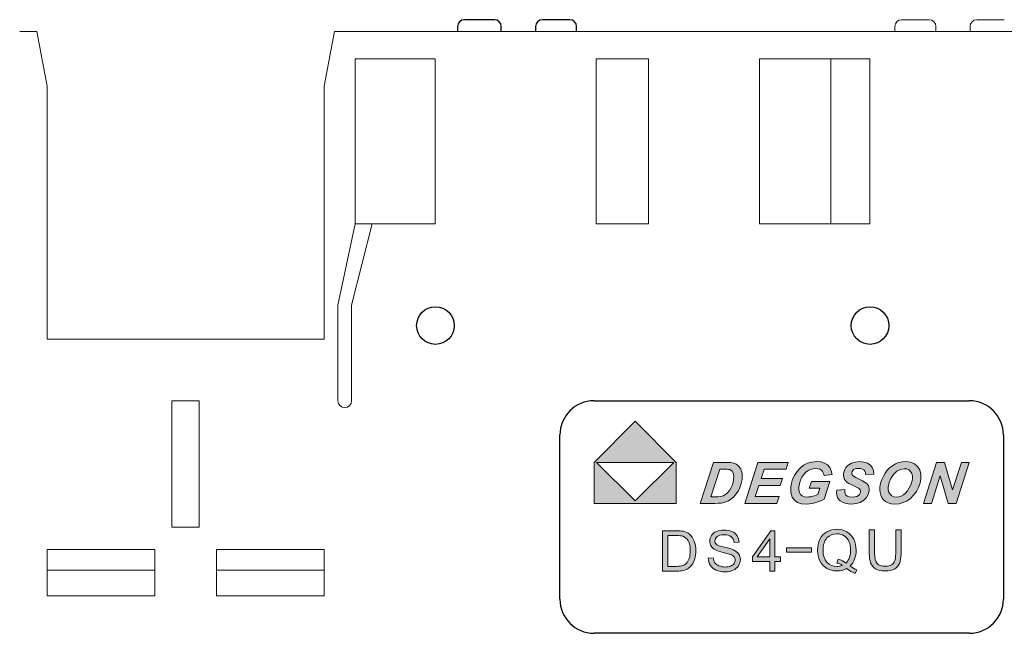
# Model space of a CAD drawing. Header units: millimetres. Extents: x -5 to 292, y -5 to 205.
# Tile 11 of 13: x 223 to 266, y 113 to 140. Entities that reach past the tile are written whole.
import ezdxf

# ---------------------------------------------------------------- set-up
doc = ezdxf.new("R2010")
doc.units = ezdxf.units.MM
doc.layers.get('0').update_dxf_attribs({"lineweight": 30})
doc.layers.add('PLOT', color=1, linetype='Continuous', lineweight=15)

msp = doc.modelspace()

# ---------------------------------------------------------------- hatches: boundary and pattern name
at = {"layer": 'PLOT'}
h = msp.add_hatch(color=256, dxfattribs=at)
h.dxf.hatch_style = 1
h.paths.add_polyline_path([(262.391, 120.238), (262.365, 120.349), (262.312, 120.439), (262.236, 120.507), (262.144, 120.547), (262.034, 120.56), (261.862, 120.532), (261.705, 120.448), (261.565, 120.307), (261.451, 120.133), (261.374, 119.948), (261.333, 119.751), (261.333, 119.635), (261.359, 119.532), (261.412, 119.442), (261.487, 119.372), (261.581, 119.33), (261.695, 119.317), (261.794, 119.328), (261.894, 119.361), (261.994, 119.415), (262.089, 119.493), (262.176, 119.592), (262.255, 119.715), (262.32, 119.848), (262.365, 119.978), (262.389, 120.106)], flags=16)
h.paths.add_polyline_path([(262.712, 120.509), (262.76, 120.326), (262.759, 120.112), (262.724, 119.924), (262.659, 119.741), (262.564, 119.561), (262.446, 119.397), (262.31, 119.26), (262.155, 119.151), (261.986, 119.071), (261.808, 119.023), (261.62, 119.007), (261.462, 119.02), (261.326, 119.058), (261.21, 119.121), (261.116, 119.204), (261.046, 119.298), (261, 119.405), (260.973, 119.517), (260.961, 119.631), (260.966, 119.745), (260.984, 119.853), (261.012, 119.965), (261.052, 120.081), (261.118, 120.232), (261.196, 120.37), (261.288, 120.493), (261.393, 120.601), (261.512, 120.693), (261.643, 120.768), (261.785, 120.825), (261.937, 120.858), (262.099, 120.87), (262.304, 120.847), (262.476, 120.777), (262.615, 120.662)])
h.paths.add_polyline_path([(263.961, 119.039), (263.609, 120.249), (263.222, 119.039), (262.877, 119.039), (263.453, 120.839), (263.799, 120.839), (264.152, 119.635), (264.538, 120.839), (264.882, 120.839), (264.306, 119.039)])
h.paths.add_polyline_path([(259.381, 120.184), (259.371, 120.26), (259.374, 120.343), (259.408, 120.486), (259.477, 120.611), (259.581, 120.72), (259.716, 120.803), (259.881, 120.853), (260.074, 120.87), (260.268, 120.853), (260.426, 120.804), (260.548, 120.721), (260.634, 120.611), (260.683, 120.479), (260.695, 120.326), (260.338, 120.31), (260.331, 120.389), (260.307, 120.455), (260.267, 120.508), (260.209, 120.546), (260.134, 120.569), (260.039, 120.576), (259.946, 120.57), (259.871, 120.552), (259.814, 120.522), (259.773, 120.483), (259.746, 120.438), (259.733, 120.386), (259.734, 120.337), (259.749, 120.295), (259.779, 120.258), (259.831, 120.22), (259.914, 120.173), (260.202, 120.033), (260.326, 119.961), (260.401, 119.9), (260.461, 119.81), (260.492, 119.705), (260.492, 119.584), (260.454, 119.433), (260.376, 119.298), (260.258, 119.177), (260.106, 119.083), (259.925, 119.027), (259.714, 119.008), (259.568, 119.017), (259.436, 119.043), (259.321, 119.086), (259.225, 119.145), (259.153, 119.217), (259.105, 119.303), (259.078, 119.4), (259.068, 119.507), (259.076, 119.622), (259.43, 119.641), (259.429, 119.541), (259.439, 119.465), (259.462, 119.414), (259.526, 119.36), (259.622, 119.328), (259.751, 119.318), (259.862, 119.325), (259.952, 119.347), (260.021, 119.383), (260.072, 119.429), (260.105, 119.482), (260.12, 119.54), (260.118, 119.59), (260.101, 119.636), (260.069, 119.675), (260.023, 119.708), (259.943, 119.752), (259.706, 119.864), (259.61, 119.914), (259.538, 119.958), (259.484, 120.003), (259.439, 120.055), (259.404, 120.116)])
h.paths.add_polyline_path([(257.413, 119.624), (257.435, 119.512), (257.483, 119.426), (257.555, 119.366), (257.652, 119.33), (257.773, 119.318), (257.853, 119.322), (257.936, 119.333), (258.021, 119.352), (258.103, 119.375), (258.178, 119.402), (258.246, 119.432), (258.331, 119.7), (257.871, 119.7), (257.968, 120), (258.773, 120), (258.525, 119.228), (258.416, 119.17), (258.294, 119.118), (258.158, 119.072), (258.015, 119.037), (257.873, 119.016), (257.729, 119.008), (257.526, 119.025), (257.361, 119.076), (257.234, 119.159), (257.117, 119.317), (257.058, 119.517), (257.058, 119.758), (257.088, 119.93), (257.142, 120.098), (257.218, 120.261), (257.333, 120.439), (257.469, 120.589), (257.624, 120.71), (257.797, 120.799), (257.984, 120.852), (258.185, 120.87), (258.377, 120.854), (258.538, 120.805), (258.669, 120.725), (258.768, 120.613), (258.835, 120.473), (258.872, 120.303), (258.522, 120.263), (258.496, 120.356), (258.456, 120.433), (258.401, 120.493), (258.333, 120.536), (258.251, 120.561), (258.155, 120.57), (258.038, 120.56), (257.924, 120.529), (257.815, 120.477), (257.715, 120.403), (257.626, 120.307), (257.549, 120.188), (257.487, 120.054), (257.443, 119.912), (257.417, 119.762)])
h.paths.add_polyline_path([(254.908, 120.414), (254.922, 120.341), (254.929, 120.261), (254.929, 120.18), (254.922, 120.093), (254.889, 119.906), (254.833, 119.734), (254.754, 119.576), (254.658, 119.436), (254.551, 119.317), (254.434, 119.218), (254.333, 119.156), (254.217, 119.105), (254.085, 119.066), (253.992, 119.051), (253.873, 119.042), (253.727, 119.039), (253.092, 119.039), (253.669, 120.839), (254.154, 120.839), (254.273, 120.838), (254.359, 120.836), (254.413, 120.833), (254.484, 120.823), (254.548, 120.808), (254.607, 120.788), (254.661, 120.762), (254.711, 120.729), (254.756, 120.691), (254.797, 120.647), (254.833, 120.597), (254.863, 120.542), (254.889, 120.481)])
h.paths.add_polyline_path([(254.548, 120.317), (254.521, 120.391), (254.483, 120.448), (254.437, 120.491), (254.383, 120.52), (254.331, 120.532), (254.256, 120.539), (254.158, 120.542), (253.943, 120.542), (253.555, 119.329), (253.743, 119.329), (253.867, 119.331), (253.966, 119.34), (254.041, 119.354), (254.103, 119.376), (254.162, 119.407), (254.219, 119.448), (254.297, 119.522), (254.368, 119.61), (254.433, 119.713), (254.488, 119.83), (254.527, 119.96), (254.551, 120.104), (254.558, 120.221)], flags=16)
h.paths.add_polyline_path([(256.545, 119.34), (256.448, 119.039), (255.042, 119.039), (255.618, 120.839), (256.952, 120.839), (256.856, 120.538), (255.892, 120.538), (255.761, 120.13), (256.693, 120.13), (256.597, 119.829), (255.665, 119.829), (255.498, 119.34)])
h.paths.add_polyline_path([(252.039, 120.839), (252.039, 119.039), (248.439, 119.039), (248.439, 120.839), (250.238, 122.639)])
h.paths.add_polyline_path([(248.539, 120.839), (250.239, 119.145), (251.933, 120.839)], flags=16)
edge = h.paths.add_edge_path()
edge.add_spline(control_points=[(253.661, 116.657), (253.671, 116.568), (253.695, 116.495), (253.734, 116.438)], knot_values=[0, 0, 0, 0, 1, 1, 1, 1], degree=3, periodic=0)
edge.add_spline(control_points=[(253.734, 116.438), (253.772, 116.382), (253.831, 116.336), (253.912, 116.301)], knot_values=[0, 0, 0, 0, 1, 1, 1, 1], degree=3, periodic=0)
edge.add_spline(control_points=[(253.912, 116.301), (253.992, 116.266), (254.083, 116.248), (254.183, 116.248)], knot_values=[0, 0, 0, 0, 1, 1, 1, 1], degree=3, periodic=0)
edge.add_spline(control_points=[(254.183, 116.248), (254.273, 116.248), (254.352, 116.262), (254.42, 116.288)], knot_values=[0, 0, 0, 0, 1, 1, 1, 1], degree=3, periodic=0)
edge.add_spline(control_points=[(254.42, 116.288), (254.488, 116.315), (254.539, 116.351), (254.573, 116.397)], knot_values=[0, 0, 0, 0, 1, 1, 1, 1], degree=3, periodic=0)
edge.add_spline(control_points=[(254.573, 116.397), (254.606, 116.444), (254.623, 116.494), (254.623, 116.549)], knot_values=[0, 0, 0, 0, 1, 1, 1, 1], degree=3, periodic=0)
edge.add_spline(control_points=[(254.623, 116.549), (254.623, 116.605), (254.607, 116.653), (254.575, 116.695)], knot_values=[0, 0, 0, 0, 1, 1, 1, 1], degree=3, periodic=0)
edge.add_spline(control_points=[(254.575, 116.695), (254.542, 116.736), (254.489, 116.771), (254.415, 116.799)], knot_values=[0, 0, 0, 0, 1, 1, 1, 1], degree=3, periodic=0)
edge.add_line((254.415, 116.799), (254.1, 116.885))
edge.add_spline(control_points=[(254.1, 116.885), (253.938, 116.925), (253.823, 116.961), (253.758, 116.996)], knot_values=[0, 0, 0, 0, 1, 1, 1, 1], degree=3, periodic=0)
edge.add_spline(control_points=[(253.758, 116.996), (253.674, 117.04), (253.611, 117.095), (253.569, 117.161)], knot_values=[0, 0, 0, 0, 1, 1, 1, 1], degree=3, periodic=0)
edge.add_spline(control_points=[(253.569, 117.161), (253.528, 117.226), (253.507, 117.3), (253.507, 117.381)], knot_values=[0, 0, 0, 0, 1, 1, 1, 1], degree=3, periodic=0)
edge.add_spline(control_points=[(253.507, 117.381), (253.507, 117.47), (253.532, 117.554), (253.583, 117.632)], knot_values=[0, 0, 0, 0, 1, 1, 1, 1], degree=3, periodic=0)
edge.add_spline(control_points=[(253.583, 117.632), (253.634, 117.71), (253.708, 117.769), (253.805, 117.809)], knot_values=[0, 0, 0, 0, 1, 1, 1, 1], degree=3, periodic=0)
edge.add_spline(control_points=[(253.805, 117.809), (253.903, 117.849), (254.011, 117.869), (254.13, 117.869)], knot_values=[0, 0, 0, 0, 1, 1, 1, 1], degree=3, periodic=0)
edge.add_spline(control_points=[(254.13, 117.869), (254.262, 117.869), (254.377, 117.848), (254.478, 117.806)], knot_values=[0, 0, 0, 0, 1, 1, 1, 1], degree=3, periodic=0)
edge.add_spline(control_points=[(254.478, 117.806), (254.578, 117.764), (254.655, 117.701), (254.709, 117.619)], knot_values=[0, 0, 0, 0, 1, 1, 1, 1], degree=3, periodic=0)
edge.add_spline(control_points=[(254.709, 117.619), (254.763, 117.537), (254.792, 117.444), (254.796, 117.34)], knot_values=[0, 0, 0, 0, 1, 1, 1, 1], degree=3, periodic=0)
edge.add_line((254.796, 117.34), (254.571, 117.323))
edge.add_spline(control_points=[(254.571, 117.323), (254.559, 117.435), (254.518, 117.52), (254.448, 117.577)], knot_values=[0, 0, 0, 0, 1, 1, 1, 1], degree=3, periodic=0)
edge.add_spline(control_points=[(254.448, 117.577), (254.379, 117.634), (254.276, 117.663), (254.14, 117.663)], knot_values=[0, 0, 0, 0, 1, 1, 1, 1], degree=3, periodic=0)
edge.add_spline(control_points=[(254.14, 117.663), (253.998, 117.663), (253.895, 117.636), (253.83, 117.585)], knot_values=[0, 0, 0, 0, 1, 1, 1, 1], degree=3, periodic=0)
edge.add_spline(control_points=[(253.83, 117.585), (253.765, 117.533), (253.733, 117.47), (253.733, 117.397)], knot_values=[0, 0, 0, 0, 1, 1, 1, 1], degree=3, periodic=0)
edge.add_spline(control_points=[(253.733, 117.397), (253.733, 117.333), (253.756, 117.281), (253.802, 117.24)], knot_values=[0, 0, 0, 0, 1, 1, 1, 1], degree=3, periodic=0)
edge.add_spline(control_points=[(253.802, 117.24), (253.847, 117.199), (253.964, 117.157), (254.155, 117.114)], knot_values=[0, 0, 0, 0, 1, 1, 1, 1], degree=3, periodic=0)
edge.add_spline(control_points=[(254.155, 117.114), (254.345, 117.071), (254.476, 117.033), (254.547, 117.001)], knot_values=[0, 0, 0, 0, 1, 1, 1, 1], degree=3, periodic=0)
edge.add_spline(control_points=[(254.547, 117.001), (254.65, 116.953), (254.726, 116.893), (254.775, 116.82)], knot_values=[0, 0, 0, 0, 1, 1, 1, 1], degree=3, periodic=0)
edge.add_spline(control_points=[(254.775, 116.82), (254.824, 116.748), (254.849, 116.663), (254.849, 116.568)], knot_values=[0, 0, 0, 0, 1, 1, 1, 1], degree=3, periodic=0)
edge.add_spline(control_points=[(254.849, 116.568), (254.849, 116.474), (254.822, 116.385), (254.768, 116.302)], knot_values=[0, 0, 0, 0, 1, 1, 1, 1], degree=3, periodic=0)
edge.add_spline(control_points=[(254.768, 116.302), (254.714, 116.219), (254.636, 116.154), (254.536, 116.107)], knot_values=[0, 0, 0, 0, 1, 1, 1, 1], degree=3, periodic=0)
edge.add_spline(control_points=[(254.536, 116.107), (254.434, 116.061), (254.321, 116.038), (254.194, 116.038)], knot_values=[0, 0, 0, 0, 1, 1, 1, 1], degree=3, periodic=0)
edge.add_spline(control_points=[(254.194, 116.038), (254.034, 116.038), (253.9, 116.061), (253.792, 116.108)], knot_values=[0, 0, 0, 0, 1, 1, 1, 1], degree=3, periodic=0)
edge.add_spline(control_points=[(253.792, 116.108), (253.683, 116.155), (253.598, 116.225), (253.536, 116.319)], knot_values=[0, 0, 0, 0, 1, 1, 1, 1], degree=3, periodic=0)
edge.add_spline(control_points=[(253.536, 116.319), (253.475, 116.413), (253.442, 116.519), (253.44, 116.637)], knot_values=[0, 0, 0, 0, 1, 1, 1, 1], degree=3, periodic=0)
edge.add_line((253.44, 116.637), (253.661, 116.657))
edge = h.paths.add_edge_path()
edge.add_spline(control_points=[(260.735, 116.851), (260.735, 116.629), (260.772, 116.479), (260.845, 116.401)], knot_values=[0, 0, 0, 0, 1, 1, 1, 1], degree=3, periodic=0)
edge.add_spline(control_points=[(260.845, 116.401), (260.918, 116.323), (261.041, 116.284), (261.213, 116.284)], knot_values=[0, 0, 0, 0, 1, 1, 1, 1], degree=3, periodic=0)
edge.add_spline(control_points=[(261.213, 116.284), (261.314, 116.284), (261.399, 116.304), (261.469, 116.343)], knot_values=[0, 0, 0, 0, 1, 1, 1, 1], degree=3, periodic=0)
edge.add_spline(control_points=[(261.469, 116.343), (261.538, 116.383), (261.588, 116.439), (261.616, 116.512)], knot_values=[0, 0, 0, 0, 1, 1, 1, 1], degree=3, periodic=0)
edge.add_spline(control_points=[(261.616, 116.512), (261.644, 116.584), (261.659, 116.698), (261.659, 116.851)], knot_values=[0, 0, 0, 0, 0.99997, 0.99997, 0.99997, 0.99997], degree=3, periodic=0)
edge.add_line((261.659, 116.851), (261.659, 117.873))
edge.add_line((261.659, 117.873), (261.893, 117.873))
edge.add_line((261.893, 117.873), (261.893, 116.826))
edge.add_spline(control_points=[(261.893, 116.826), (261.891, 116.65), (261.869, 116.511), (261.825, 116.407)], knot_values=[0.044356, 0.044356, 0.044356, 0.044356, 1, 1, 1, 1], degree=3, periodic=0)
edge.add_spline(control_points=[(261.825, 116.407), (261.781, 116.298), (261.705, 116.216), (261.599, 116.159)], knot_values=[0, 0, 0, 0, 1, 1, 1, 1], degree=3, periodic=0)
edge.add_spline(control_points=[(261.599, 116.159), (261.494, 116.102), (261.359, 116.073), (261.193, 116.073)], knot_values=[0, 0, 0, 0, 1, 1, 1, 1], degree=3, periodic=0)
edge.add_spline(control_points=[(261.193, 116.073), (261.022, 116.073), (260.885, 116.106), (260.779, 116.171)], knot_values=[0, 0, 0, 0, 1, 1, 1, 1], degree=3, periodic=0)
edge.add_spline(control_points=[(260.779, 116.171), (260.674, 116.237), (260.602, 116.322), (260.561, 116.427)], knot_values=[0, 0, 0, 0, 1, 1, 1, 1], degree=3, periodic=0)
edge.add_spline(control_points=[(260.561, 116.427), (260.521, 116.531), (260.501, 116.673), (260.501, 116.85)], knot_values=[0, 0, 0, 0, 1, 1, 1, 1], degree=3, periodic=0)
edge.add_line((260.501, 116.85), (260.501, 117.873))
edge.add_line((260.501, 117.873), (260.735, 117.873))
edge.add_line((260.735, 117.873), (260.735, 116.851))
edge = h.paths.add_edge_path()
edge.add_spline(control_points=[(259.858, 116.596), (259.814, 116.48), (259.747, 116.379), (259.658, 116.293)], knot_values=[0, 0, 0, 0, 1, 1, 1, 1], degree=3, periodic=0)
edge.add_spline(control_points=[(259.658, 116.293), (259.766, 116.218), (259.867, 116.163), (259.958, 116.129)], knot_values=[0, 0, 0, 0, 1, 1, 1, 1], degree=3, periodic=0)
edge.add_line((259.958, 116.129), (259.889, 115.965))
edge.add_spline(control_points=[(259.889, 115.965), (259.762, 116.011), (259.636, 116.084), (259.509, 116.183)], knot_values=[0, 0, 0, 0, 1, 1, 1, 1], degree=3, periodic=0)
edge.add_spline(control_points=[(259.509, 116.183), (259.378, 116.11), (259.233, 116.073), (259.075, 116.073)], knot_values=[0, 0, 0, 0, 1, 1, 1, 1], degree=3, periodic=0)
edge.add_spline(control_points=[(259.075, 116.073), (258.914, 116.073), (258.769, 116.112), (258.639, 116.189)], knot_values=[0, 0, 0, 0, 1, 1, 1, 1], degree=3, periodic=0)
edge.add_spline(control_points=[(258.639, 116.189), (258.509, 116.266), (258.408, 116.375), (258.338, 116.515)], knot_values=[0, 0, 0, 0, 1, 1, 1, 1], degree=3, periodic=0)
edge.add_spline(control_points=[(258.338, 116.515), (258.267, 116.655), (258.232, 116.813), (258.232, 116.988)], knot_values=[0, 0, 0, 0, 1, 1, 1, 1], degree=3, periodic=0)
edge.add_spline(control_points=[(258.232, 116.988), (258.232, 117.163), (258.268, 117.322), (258.338, 117.465)], knot_values=[0, 0, 0, 0, 1, 1, 1, 1], degree=3, periodic=0)
edge.add_spline(control_points=[(258.338, 117.465), (258.409, 117.608), (258.51, 117.717), (258.641, 117.792)], knot_values=[0, 0, 0, 0, 1, 1, 1, 1], degree=3, periodic=0)
edge.add_spline(control_points=[(258.641, 117.792), (258.771, 117.867), (259.082, 117.942), (259.39, 117.866), (259.521, 117.788)], knot_values=[0, 0, 0, 0, 0.496766, 1, 1, 1, 1], degree=3, periodic=0)
edge.add_spline(control_points=[(259.521, 117.788), (259.653, 117.71), (259.752, 117.601), (259.821, 117.462)], knot_values=[0, 0, 0, 0, 1, 1, 1, 1], degree=3, periodic=0)
edge.add_spline(control_points=[(259.821, 117.462), (259.89, 117.322), (259.952, 117.018), (259.903, 116.713), (259.858, 116.596)], knot_values=[0, 0, 0, 0, 0.546397, 1, 1, 1, 1], degree=3, periodic=0)
edge = h.paths.add_edge_path(flags=16)
edge.add_spline(control_points=[(259.142, 116.592), (259.277, 116.554), (259.389, 116.498), (259.477, 116.423)], knot_values=[0, 0, 0, 0, 1, 1, 1, 1], degree=3, periodic=0)
edge.add_spline(control_points=[(259.477, 116.423), (259.614, 116.549), (259.724, 116.878), (259.658, 117.258), (259.61, 117.365)], knot_values=[0, 0, 0, 0, 0.637358, 1, 1, 1, 1], degree=3, periodic=0)
edge.add_spline(control_points=[(259.61, 117.365), (259.561, 117.472), (259.49, 117.555), (259.397, 117.614)], knot_values=[0, 0, 0, 0, 1, 1, 1, 1], degree=3, periodic=0)
edge.add_spline(control_points=[(259.397, 117.614), (259.303, 117.673), (259.198, 117.703), (259.081, 117.703)], knot_values=[0, 0, 0, 0, 1, 1, 1, 1], degree=3, periodic=0)
edge.add_spline(control_points=[(259.081, 117.703), (258.906, 117.703), (258.761, 117.643), (258.646, 117.524)], knot_values=[0, 0, 0, 0, 1, 1, 1, 1], degree=3, periodic=0)
edge.add_spline(control_points=[(258.646, 117.524), (258.531, 117.404), (258.473, 117.226), (258.473, 116.988)], knot_values=[0, 0, 0, 0, 1, 1, 1, 1], degree=3, periodic=0)
edge.add_spline(control_points=[(258.473, 116.988), (258.473, 116.758), (258.53, 116.581), (258.644, 116.458)], knot_values=[0, 0, 0, 0, 1, 1, 1, 1], degree=3, periodic=0)
edge.add_spline(control_points=[(258.644, 116.458), (258.758, 116.335), (258.987, 116.242), (259.243, 116.289), (259.317, 116.32)], knot_values=[0, 0, 0, 0, 0.676141, 1, 1, 1, 1], degree=3, periodic=0)
edge.add_spline(control_points=[(259.317, 116.32), (259.244, 116.368), (259.167, 116.402), (259.085, 116.421)], knot_values=[0, 0, 0, 0, 1, 1, 1, 1], degree=3, periodic=0)
edge.add_line((259.085, 116.421), (259.142, 116.592))
h.paths.add_polyline_path([(257.962, 117.084), (257.962, 116.904), (256.872, 116.904), (256.872, 117.084)])
h.paths.add_polyline_path([(256.602, 116.692), (256.602, 116.492), (256.362, 116.492), (256.362, 116.068), (256.145, 116.068), (256.145, 116.492), (255.377, 116.492), (255.377, 116.692), (256.185, 117.839), (256.362, 117.839), (256.362, 116.692)])
h.paths.add_polyline_path([(256.145, 116.692), (256.145, 117.49), (255.591, 116.692)], flags=16)
h = msp.add_hatch(color=256, dxfattribs=at)
h.dxf.hatch_style = 1
edge = h.paths.add_edge_path()
edge.add_line((251.431, 117.839), (252.041, 117.839))
edge.add_spline(control_points=[(252.041, 117.839), (252.178, 117.839), (252.284, 117.83), (252.356, 117.814)], knot_values=[0, 0, 0, 0, 1, 1, 1, 1], degree=3, periodic=0)
edge.add_spline(control_points=[(252.356, 117.814), (252.458, 117.79), (252.544, 117.748), (252.616, 117.687)], knot_values=[0, 0, 0, 0, 1, 1, 1, 1], degree=3, periodic=0)
edge.add_spline(control_points=[(252.616, 117.687), (252.709, 117.608), (252.779, 117.507), (252.825, 117.384)], knot_values=[0, 0, 0, 0, 1, 1, 1, 1], degree=3, periodic=0)
edge.add_spline(control_points=[(252.825, 117.384), (252.872, 117.261), (252.895, 117.121), (252.895, 116.963)], knot_values=[0, 0, 0, 0, 1, 1, 1, 1], degree=3, periodic=0)
edge.add_spline(control_points=[(252.895, 116.963), (252.895, 116.829), (252.879, 116.71), (252.848, 116.606)], knot_values=[0, 0, 0, 0, 1, 1, 1, 1], degree=3, periodic=0)
edge.add_spline(control_points=[(252.848, 116.606), (252.816, 116.502), (252.776, 116.416), (252.727, 116.348)], knot_values=[0, 0, 0, 0, 1, 1, 1, 1], degree=3, periodic=0)
edge.add_spline(control_points=[(252.727, 116.348), (252.678, 116.28), (252.624, 116.226), (252.566, 116.187)], knot_values=[0, 0, 0, 0, 1, 1, 1, 1], degree=3, periodic=0)
edge.add_spline(control_points=[(252.566, 116.187), (252.507, 116.148), (252.437, 116.119), (252.354, 116.098)], knot_values=[0, 0, 0, 0, 1, 1, 1, 1], degree=3, periodic=0)
edge.add_spline(control_points=[(252.354, 116.098), (252.272, 116.078), (252.177, 116.068), (252.07, 116.068)], knot_values=[0, 0, 0, 0, 1, 1, 1, 1], degree=3, periodic=0)
edge.add_line((252.07, 116.068), (251.431, 116.068))
edge.add_line((251.431, 116.068), (251.431, 117.839))
edge = h.paths.add_edge_path(flags=16)
edge.add_line((251.665, 117.63), (251.665, 116.277))
edge.add_line((251.665, 116.277), (252.057, 116.277))
edge.add_spline(control_points=[(252.057, 116.277), (252.167, 116.278), (252.254, 116.289), (252.318, 116.31)], knot_values=[0.03849, 0.03849, 0.03849, 0.03849, 1, 1, 1, 1], degree=3, periodic=0)
edge.add_spline(control_points=[(252.318, 116.31), (252.385, 116.332), (252.437, 116.362), (252.477, 116.402)], knot_values=[0, 0, 0, 0, 1, 1, 1, 1], degree=3, periodic=0)
edge.add_spline(control_points=[(252.477, 116.402), (252.533, 116.457), (252.576, 116.532), (252.607, 116.626)], knot_values=[0, 0, 0, 0, 1, 1, 1, 1], degree=3, periodic=0)
edge.add_spline(control_points=[(252.607, 116.626), (252.638, 116.72), (252.653, 116.833), (252.653, 116.967)], knot_values=[0, 0, 0, 0, 1, 1, 1, 1], degree=3, periodic=0)
edge.add_spline(control_points=[(252.653, 116.967), (252.654, 117.152), (252.623, 117.294), (252.562, 117.394)], knot_values=[0, 0, 0, 0, 1, 1, 1, 1], degree=3, periodic=0)
edge.add_spline(control_points=[(252.562, 117.394), (252.501, 117.494), (252.428, 117.56), (252.341, 117.594)], knot_values=[0, 0, 0, 0, 1, 1, 1, 1], degree=3, periodic=0)
edge.add_spline(control_points=[(252.341, 117.594), (252.278, 117.618), (252.176, 117.63), (252.038, 117.63)], knot_values=[0, 0, 0, 0, 0.999969, 0.999969, 0.999969, 0.999969], degree=3, periodic=0)
edge.add_line((252.038, 117.63), (251.665, 117.63))

# ---------------------------------------------------------------- linework, layer by layer
at = {"color": 7}
for p, q in [((242.45, 139.956), (242.45, 139.739)), ((244.07, 140.256), (242.75, 140.256)), ((244.37, 139.739), (244.37, 139.956)), ((245.87, 139.956), (245.87, 139.739)), ((247.37, 140.256), (246.17, 140.256)), ((247.67, 139.739), (247.67, 139.956))]:
    msp.add_line(p, q, dxfattribs=at)
at = {"color": 7, "linetype": 'Continuous', "lineweight": 15}
for p, q in [((261.62, 139.956), (261.62, 139.739)), ((263.12, 140.256), (261.92, 140.256)), ((263.42, 139.956), (263.42, 139.739)), ((264.92, 139.956), (264.92, 139.739)), ((266.42, 140.256), (265.22, 140.256)), ((223.258, 139.739), (224.008, 139.739)), ((224.008, 139.739), (224.458, 137.339)), ((236.608, 137.339), (237.058, 139.739)), ((237.058, 139.739), (278.987, 139.739)), ((241.476, 138.539), (237.958, 138.539)), ((237.958, 138.539), (237.958, 131.294)), ((241.476, 131.294), (241.476, 138.539)), ((248.526, 138.539), (248.526, 131.294)), ((248.526, 138.539), (250.817, 138.539)), ((250.817, 131.294), (250.817, 138.539)), ((260.526, 138.539), (255.685, 138.539)), ((255.685, 138.539), (255.685, 131.294)), ((258.818, 131.294), (258.818, 138.539)), ((260.526, 131.294), (260.526, 138.539)), ((224.458, 137.339), (224.458, 126.239)), ((236.608, 126.239), (236.608, 137.339)), ((237.958, 131.294), (237.208, 127.739)), ((237.808, 127.739), (238.708, 131.294)), ((238.708, 131.294), (237.958, 131.294)), ((241.476, 131.294), (238.708, 131.294)), ((250.817, 131.294), (248.526, 131.294)), ((255.685, 131.294), (260.526, 131.294)), ((237.208, 127.739), (237.208, 123.539)), ((237.808, 123.539), (237.808, 127.739)), ((224.458, 126.239), (236.608, 126.239)), ((231.133, 123.539), (229.933, 123.539)), ((229.933, 123.539), (229.933, 117.989)), ((231.133, 117.989), (231.133, 123.539)), ((264.882, 123.539), (248.439, 123.539)), ((246.939, 122.039), (246.939, 114.839)), ((266.382, 114.839), (266.382, 122.039)), ((229.933, 117.989), (231.133, 117.989)), ((224.458, 117.009), (224.458, 114.989)), ((229.183, 117.009), (224.458, 117.009)), ((229.183, 114.989), (229.183, 117.009)), ((231.883, 117.009), (231.883, 114.989)), ((236.608, 117.009), (231.883, 117.009)), ((236.608, 114.989), (236.608, 117.009)), ((224.458, 116.109), (229.183, 116.109)), ((231.883, 116.109), (236.608, 116.109)), ((224.458, 114.989), (229.183, 114.989)), ((231.883, 114.989), (236.608, 114.989)), ((248.439, 113.339), (264.882, 113.339))]:
    msp.add_line(p, q, dxfattribs=at)
for p, q in [((248.439, 123.539), (264.882, 123.539)), ((246.939, 114.839), (246.939, 122.039)), ((266.382, 122.039), (266.382, 114.839)), ((264.882, 113.339), (248.439, 113.339))]:
    msp.add_line(p, q)
for centre in [(241.483, 126.839), (260.533, 126.839)]:
    msp.add_circle(centre, 0.825)
at = {"color": 7}
for centre, start, end in [((242.75, 139.956), 90, 180), ((244.07, 139.956), 360, 90), ((246.17, 139.956), 90, 180), ((247.37, 139.956), 0, 90)]:
    msp.add_arc(centre, 0.3, start, end, dxfattribs=at)
at = {"color": 7, "linetype": 'Continuous', "lineweight": 15}
for centre, radius, start, end in [((261.92, 139.956), 0.3, 90, 180), ((263.12, 139.956), 0.3, 360, 90), ((265.22, 139.956), 0.3, 90, 180), ((237.508, 123.539), 0.3, 180, 0), ((248.439, 122.039), 1.5, 90, 180), ((264.882, 122.039), 1.5, 0, 90), ((248.439, 114.839), 1.5, 180, 270), ((264.882, 114.839), 1.5, 270, 0)]:
    msp.add_arc(centre, radius, start, end, dxfattribs=at)
for centre, start, end in [((248.439, 122.039), 90, 180), ((264.882, 122.039), 0, 90), ((248.439, 114.839), 180, 270), ((264.882, 114.839), 270, 360)]:
    msp.add_arc(centre, 1.5, start, end)
at = {"layer": 'PLOT'}
for p, q in [((248.439, 120.839), (250.238, 122.639)), ((250.238, 122.639), (252.039, 120.839)), ((257.797, 120.799), (257.984, 120.852)), ((257.984, 120.852), (258.185, 120.87)), ((258.185, 120.87), (258.377, 120.854)), ((258.377, 120.854), (258.538, 120.805)), ((259.716, 120.803), (259.881, 120.853)), ((259.881, 120.853), (260.074, 120.87)), ((260.074, 120.87), (260.268, 120.853)), ((260.268, 120.853), (260.426, 120.804)), ((261.785, 120.825), (261.937, 120.858)), ((261.937, 120.858), (262.099, 120.87)), ((262.099, 120.87), (262.304, 120.847)), ((248.439, 119.039), (248.439, 120.839)), ((251.933, 120.839), (248.539, 120.839)), ((248.539, 120.839), (250.239, 119.145)), ((250.239, 119.145), (251.933, 120.839)), ((252.039, 120.839), (252.039, 119.039)), ((253.092, 119.039), (253.669, 120.839)), ((253.943, 120.542), (253.555, 119.329)), ((253.669, 120.839), (254.154, 120.839)), ((254.158, 120.542), (253.943, 120.542)), ((254.154, 120.839), (254.273, 120.838)), ((254.256, 120.539), (254.158, 120.542)), ((254.331, 120.532), (254.256, 120.539)), ((254.273, 120.838), (254.359, 120.836)), ((254.383, 120.52), (254.331, 120.532)), ((254.359, 120.836), (254.413, 120.833)), ((254.437, 120.491), (254.383, 120.52)), ((254.413, 120.833), (254.484, 120.823)), ((254.483, 120.448), (254.437, 120.491)), ((254.521, 120.391), (254.483, 120.448)), ((254.484, 120.823), (254.548, 120.808)), ((254.548, 120.808), (254.607, 120.788)), ((254.607, 120.788), (254.661, 120.762)), ((254.661, 120.762), (254.711, 120.729)), ((254.711, 120.729), (254.756, 120.691)), ((254.756, 120.691), (254.797, 120.647)), ((254.797, 120.647), (254.833, 120.597)), ((254.833, 120.597), (254.863, 120.542)), ((254.863, 120.542), (254.889, 120.481)), ((254.889, 120.481), (254.908, 120.414)), ((255.042, 119.039), (255.618, 120.839)), ((255.618, 120.839), (256.952, 120.839)), ((255.892, 120.538), (255.761, 120.13)), ((256.856, 120.538), (255.892, 120.538)), ((256.952, 120.839), (256.856, 120.538)), ((257.218, 120.261), (257.333, 120.439)), ((257.333, 120.439), (257.469, 120.589)), ((257.469, 120.589), (257.624, 120.71)), ((257.624, 120.71), (257.797, 120.799)), ((257.815, 120.477), (257.715, 120.403)), ((257.924, 120.529), (257.815, 120.477)), ((258.038, 120.56), (257.924, 120.529)), ((258.155, 120.57), (258.038, 120.56)), ((258.251, 120.561), (258.155, 120.57)), ((258.333, 120.536), (258.251, 120.561)), ((258.401, 120.493), (258.333, 120.536)), ((258.456, 120.433), (258.401, 120.493)), ((258.496, 120.356), (258.456, 120.433)), ((258.538, 120.805), (258.669, 120.725)), ((258.669, 120.725), (258.768, 120.613)), ((258.768, 120.613), (258.835, 120.473)), ((258.835, 120.473), (258.872, 120.303)), ((259.374, 120.343), (259.408, 120.486)), ((259.408, 120.486), (259.477, 120.611)), ((259.477, 120.611), (259.581, 120.72)), ((259.581, 120.72), (259.716, 120.803)), ((259.746, 120.438), (259.733, 120.386)), ((259.773, 120.483), (259.746, 120.438)), ((259.814, 120.522), (259.773, 120.483)), ((259.871, 120.552), (259.814, 120.522)), ((259.946, 120.57), (259.871, 120.552)), ((260.039, 120.576), (259.946, 120.57)), ((260.134, 120.569), (260.039, 120.576)), ((260.209, 120.546), (260.134, 120.569)), ((260.267, 120.508), (260.209, 120.546)), ((260.307, 120.455), (260.267, 120.508)), ((260.331, 120.389), (260.307, 120.455)), ((260.426, 120.804), (260.548, 120.721)), ((260.548, 120.721), (260.634, 120.611)), ((260.634, 120.611), (260.683, 120.479)), ((260.683, 120.479), (260.695, 120.326)), ((261.196, 120.37), (261.288, 120.493)), ((261.288, 120.493), (261.393, 120.601)), ((261.393, 120.601), (261.512, 120.693)), ((261.512, 120.693), (261.643, 120.768)), ((261.705, 120.448), (261.565, 120.307)), ((261.643, 120.768), (261.785, 120.825)), ((261.862, 120.532), (261.705, 120.448)), ((262.034, 120.56), (261.862, 120.532)), ((262.144, 120.547), (262.034, 120.56)), ((262.236, 120.507), (262.144, 120.547)), ((262.312, 120.439), (262.236, 120.507)), ((262.304, 120.847), (262.476, 120.777)), ((262.365, 120.349), (262.312, 120.439)), ((262.476, 120.777), (262.615, 120.662)), ((262.615, 120.662), (262.712, 120.509)), ((262.712, 120.509), (262.76, 120.326)), ((262.877, 119.039), (263.453, 120.839)), ((263.453, 120.839), (263.799, 120.839)), ((263.799, 120.839), (264.152, 119.635)), ((264.152, 119.635), (264.538, 120.839)), ((264.882, 120.839), (264.306, 119.039)), ((264.538, 120.839), (264.882, 120.839)), ((254.548, 120.317), (254.521, 120.391)), ((254.527, 119.96), (254.551, 120.104)), ((254.558, 120.221), (254.548, 120.317)), ((254.551, 120.104), (254.558, 120.221)), ((254.922, 120.093), (254.889, 119.906)), ((254.908, 120.414), (254.922, 120.341)), ((254.922, 120.341), (254.929, 120.261)), ((254.929, 120.18), (254.922, 120.093)), ((254.929, 120.261), (254.929, 120.18)), ((255.761, 120.13), (256.693, 120.13)), ((256.693, 120.13), (256.597, 119.829)), ((257.088, 119.93), (257.142, 120.098)), ((257.142, 120.098), (257.218, 120.261)), ((257.487, 120.054), (257.443, 119.912)), ((257.549, 120.188), (257.487, 120.054)), ((257.626, 120.307), (257.549, 120.188)), ((257.715, 120.403), (257.626, 120.307)), ((257.871, 119.7), (257.968, 120)), ((257.968, 120), (258.773, 120)), ((258.522, 120.263), (258.496, 120.356)), ((258.872, 120.303), (258.522, 120.263)), ((258.773, 120), (258.525, 119.228)), ((259.371, 120.26), (259.374, 120.343)), ((259.381, 120.184), (259.371, 120.26)), ((259.404, 120.116), (259.381, 120.184)), ((259.439, 120.055), (259.404, 120.116)), ((259.484, 120.003), (259.439, 120.055)), ((259.538, 119.958), (259.484, 120.003)), ((259.733, 120.386), (259.734, 120.337)), ((259.734, 120.337), (259.749, 120.295)), ((259.749, 120.295), (259.779, 120.258)), ((259.779, 120.258), (259.831, 120.22)), ((259.831, 120.22), (259.914, 120.173)), ((259.914, 120.173), (260.202, 120.033)), ((260.202, 120.033), (260.326, 119.961)), ((260.338, 120.31), (260.331, 120.389)), ((260.695, 120.326), (260.338, 120.31)), ((261.012, 119.965), (261.052, 120.081)), ((261.052, 120.081), (261.118, 120.232)), ((261.118, 120.232), (261.196, 120.37)), ((261.451, 120.133), (261.374, 119.948)), ((261.565, 120.307), (261.451, 120.133)), ((262.391, 120.238), (262.365, 120.349)), ((262.365, 119.978), (262.389, 120.106)), ((262.389, 120.106), (262.391, 120.238)), ((262.759, 120.112), (262.724, 119.924)), ((262.76, 120.326), (262.759, 120.112)), ((263.609, 120.249), (263.222, 119.039)), ((263.961, 119.039), (263.609, 120.249)), ((254.297, 119.522), (254.368, 119.61)), ((254.368, 119.61), (254.433, 119.713)), ((254.433, 119.713), (254.488, 119.83)), ((254.488, 119.83), (254.527, 119.96)), ((254.754, 119.576), (254.658, 119.436)), ((254.833, 119.734), (254.754, 119.576)), ((254.889, 119.906), (254.833, 119.734)), ((255.665, 119.829), (255.498, 119.34)), ((256.597, 119.829), (255.665, 119.829)), ((257.058, 119.758), (257.088, 119.93)), ((257.058, 119.517), (257.058, 119.758)), ((257.417, 119.762), (257.413, 119.624)), ((257.413, 119.624), (257.435, 119.512)), ((257.443, 119.912), (257.417, 119.762)), ((258.331, 119.7), (257.871, 119.7)), ((258.246, 119.432), (258.331, 119.7)), ((259.068, 119.507), (259.076, 119.622)), ((259.076, 119.622), (259.43, 119.641)), ((259.43, 119.641), (259.429, 119.541)), ((259.61, 119.914), (259.538, 119.958)), ((259.706, 119.864), (259.61, 119.914)), ((259.943, 119.752), (259.706, 119.864)), ((260.023, 119.708), (259.943, 119.752)), ((260.069, 119.675), (260.023, 119.708)), ((260.101, 119.636), (260.069, 119.675)), ((260.118, 119.59), (260.101, 119.636)), ((260.12, 119.54), (260.118, 119.59)), ((260.326, 119.961), (260.401, 119.9)), ((260.401, 119.9), (260.461, 119.81)), ((260.492, 119.584), (260.454, 119.433)), ((260.461, 119.81), (260.492, 119.705)), ((260.492, 119.705), (260.492, 119.584)), ((260.961, 119.631), (260.966, 119.745)), ((260.973, 119.517), (260.961, 119.631)), ((260.966, 119.745), (260.984, 119.853)), ((260.984, 119.853), (261.012, 119.965)), ((261.374, 119.948), (261.333, 119.751)), ((261.333, 119.751), (261.333, 119.635)), ((261.333, 119.635), (261.359, 119.532)), ((262.089, 119.493), (262.176, 119.592)), ((262.176, 119.592), (262.255, 119.715)), ((262.255, 119.715), (262.32, 119.848)), ((262.32, 119.848), (262.365, 119.978)), ((262.564, 119.561), (262.446, 119.397)), ((262.659, 119.741), (262.564, 119.561)), ((262.724, 119.924), (262.659, 119.741)), ((253.555, 119.329), (253.743, 119.329)), ((253.743, 119.329), (253.867, 119.331)), ((253.867, 119.331), (253.966, 119.34)), ((253.966, 119.34), (254.041, 119.354)), ((254.041, 119.354), (254.103, 119.376)), ((254.103, 119.376), (254.162, 119.407)), ((254.162, 119.407), (254.219, 119.448)), ((254.333, 119.156), (254.217, 119.105)), ((254.219, 119.448), (254.297, 119.522)), ((254.434, 119.218), (254.333, 119.156)), ((254.551, 119.317), (254.434, 119.218)), ((254.658, 119.436), (254.551, 119.317)), ((255.498, 119.34), (256.545, 119.34)), ((256.545, 119.34), (256.448, 119.039)), ((257.117, 119.317), (257.058, 119.517)), ((257.234, 119.159), (257.117, 119.317)), ((257.361, 119.076), (257.234, 119.159)), ((257.435, 119.512), (257.483, 119.426)), ((257.483, 119.426), (257.555, 119.366)), ((257.555, 119.366), (257.652, 119.33)), ((257.652, 119.33), (257.773, 119.318)), ((257.773, 119.318), (257.853, 119.322)), ((257.853, 119.322), (257.936, 119.333)), ((257.936, 119.333), (258.021, 119.352)), ((258.021, 119.352), (258.103, 119.375)), ((258.103, 119.375), (258.178, 119.402)), ((258.178, 119.402), (258.246, 119.432)), ((258.416, 119.17), (258.294, 119.118)), ((258.525, 119.228), (258.416, 119.17)), ((259.078, 119.4), (259.068, 119.507)), ((259.105, 119.303), (259.078, 119.4)), ((259.153, 119.217), (259.105, 119.303)), ((259.225, 119.145), (259.153, 119.217)), ((259.321, 119.086), (259.225, 119.145)), ((259.429, 119.541), (259.439, 119.465)), ((259.439, 119.465), (259.462, 119.414)), ((259.462, 119.414), (259.526, 119.36)), ((259.526, 119.36), (259.622, 119.328)), ((259.622, 119.328), (259.751, 119.318)), ((259.751, 119.318), (259.862, 119.325)), ((259.862, 119.325), (259.952, 119.347)), ((259.952, 119.347), (260.021, 119.383)), ((260.021, 119.383), (260.072, 119.429)), ((260.072, 119.429), (260.105, 119.482)), ((260.105, 119.482), (260.12, 119.54)), ((260.258, 119.177), (260.106, 119.083)), ((260.376, 119.298), (260.258, 119.177)), ((260.454, 119.433), (260.376, 119.298)), ((261, 119.405), (260.973, 119.517)), ((261.046, 119.298), (261, 119.405)), ((261.116, 119.204), (261.046, 119.298)), ((261.21, 119.121), (261.116, 119.204)), ((261.359, 119.532), (261.412, 119.442)), ((261.412, 119.442), (261.487, 119.372)), ((261.487, 119.372), (261.581, 119.33)), ((261.581, 119.33), (261.695, 119.317)), ((261.695, 119.317), (261.794, 119.328)), ((261.794, 119.328), (261.894, 119.361)), ((261.894, 119.361), (261.994, 119.415)), ((262.155, 119.151), (261.986, 119.071)), ((261.994, 119.415), (262.089, 119.493)), ((262.31, 119.26), (262.155, 119.151)), ((262.446, 119.397), (262.31, 119.26)), ((252.039, 119.039), (248.439, 119.039)), ((253.727, 119.039), (253.092, 119.039)), ((253.873, 119.042), (253.727, 119.039)), ((253.992, 119.051), (253.873, 119.042)), ((254.085, 119.066), (253.992, 119.051)), ((254.217, 119.105), (254.085, 119.066)), ((256.448, 119.039), (255.042, 119.039)), ((257.526, 119.025), (257.361, 119.076)), ((257.729, 119.008), (257.526, 119.025)), ((257.873, 119.016), (257.729, 119.008)), ((258.015, 119.037), (257.873, 119.016)), ((258.158, 119.072), (258.015, 119.037)), ((258.294, 119.118), (258.158, 119.072)), ((259.436, 119.043), (259.321, 119.086)), ((259.568, 119.017), (259.436, 119.043)), ((259.714, 119.008), (259.568, 119.017)), ((259.925, 119.027), (259.714, 119.008)), ((260.106, 119.083), (259.925, 119.027)), ((261.326, 119.058), (261.21, 119.121)), ((261.462, 119.02), (261.326, 119.058)), ((261.62, 119.007), (261.462, 119.02)), ((261.808, 119.023), (261.62, 119.007)), ((261.986, 119.071), (261.808, 119.023)), ((263.222, 119.039), (262.877, 119.039)), ((264.306, 119.039), (263.961, 119.039)), ((251.431, 117.839), (252.041, 117.839)), ((251.431, 116.068), (251.431, 117.839)), ((255.377, 116.692), (256.185, 117.839)), ((256.185, 117.839), (256.362, 117.839)), ((256.362, 117.839), (256.362, 116.692)), ((260.501, 117.873), (260.735, 117.873)), ((260.501, 116.85), (260.501, 117.873)), ((260.735, 117.873), (260.735, 116.851)), ((261.659, 117.873), (261.893, 117.873)), ((261.659, 116.851), (261.659, 117.873)), ((261.893, 116.826), (261.893, 117.873)), ((252.038, 117.63), (251.665, 117.63)), ((251.665, 117.63), (251.665, 116.277)), ((256.145, 117.49), (255.591, 116.692)), ((256.145, 116.692), (256.145, 117.49)), ((254.796, 117.34), (254.571, 117.323)), ((256.872, 117.084), (257.962, 117.084)), ((256.872, 116.904), (256.872, 117.084)), ((257.962, 117.084), (257.962, 116.904)), ((253.44, 116.637), (253.661, 116.657)), ((254.415, 116.799), (254.1, 116.885)), ((255.377, 116.492), (255.377, 116.692)), ((255.591, 116.692), (256.145, 116.692)), ((256.362, 116.692), (256.602, 116.692)), ((256.602, 116.692), (256.602, 116.492)), ((257.962, 116.904), (256.872, 116.904)), ((259.085, 116.421), (259.142, 116.592)), ((251.665, 116.277), (252.057, 116.277)), ((256.145, 116.492), (255.377, 116.492)), ((256.145, 116.068), (256.145, 116.492)), ((256.602, 116.492), (256.362, 116.492)), ((256.362, 116.492), (256.362, 116.068)), ((259.958, 116.129), (259.889, 115.965)), ((252.07, 116.068), (251.431, 116.068)), ((256.362, 116.068), (256.145, 116.068))]:
    msp.add_line(p, q, dxfattribs=at)
for points in [[(252.041, 117.839), (252.178, 117.839), (252.284, 117.83), (252.356, 117.814)], [(253.805, 117.809), (253.903, 117.849), (254.011, 117.869), (254.13, 117.869)], [(254.13, 117.869), (254.262, 117.869), (254.377, 117.848), (254.478, 117.806)], [(252.341, 117.594), (252.278, 117.618), (252.176, 117.63), (252.038, 117.63)], [(252.562, 117.394), (252.501, 117.494), (252.428, 117.56), (252.341, 117.594)], [(252.356, 117.814), (252.458, 117.79), (252.544, 117.748), (252.616, 117.687)], [(252.616, 117.687), (252.709, 117.608), (252.779, 117.507), (252.825, 117.384)], [(253.507, 117.381), (253.507, 117.47), (253.532, 117.554), (253.583, 117.632)], [(253.583, 117.632), (253.634, 117.71), (253.708, 117.769), (253.805, 117.809)], [(253.83, 117.585), (253.765, 117.533), (253.733, 117.47), (253.733, 117.397)], [(254.14, 117.663), (253.998, 117.663), (253.895, 117.636), (253.83, 117.585)], [(254.448, 117.577), (254.379, 117.634), (254.276, 117.663), (254.14, 117.663)], [(254.571, 117.323), (254.559, 117.435), (254.518, 117.52), (254.448, 117.577)], [(254.478, 117.806), (254.578, 117.764), (254.655, 117.701), (254.709, 117.619)], [(254.709, 117.619), (254.763, 117.537), (254.792, 117.444), (254.796, 117.34)], [(258.232, 116.988), (258.232, 117.163), (258.268, 117.322), (258.338, 117.465)], [(258.338, 117.465), (258.409, 117.608), (258.51, 117.717), (258.641, 117.792)], [(258.646, 117.524), (258.531, 117.404), (258.473, 117.226), (258.473, 116.988)], [(259.081, 117.703), (258.906, 117.703), (258.761, 117.643), (258.646, 117.524)], [(259.397, 117.614), (259.303, 117.673), (259.198, 117.703), (259.081, 117.703)], [(259.61, 117.365), (259.561, 117.472), (259.49, 117.555), (259.397, 117.614)], [(259.521, 117.788), (259.653, 117.71), (259.752, 117.601), (259.821, 117.462)], [(252.653, 116.967), (252.654, 117.152), (252.623, 117.294), (252.562, 117.394)], [(252.825, 117.384), (252.872, 117.261), (252.895, 117.121), (252.895, 116.963)], [(253.569, 117.161), (253.528, 117.226), (253.507, 117.3), (253.507, 117.381)], [(253.758, 116.996), (253.674, 117.04), (253.611, 117.095), (253.569, 117.161)], [(253.733, 117.397), (253.733, 117.333), (253.756, 117.281), (253.802, 117.24)], [(254.1, 116.885), (253.938, 116.925), (253.823, 116.961), (253.758, 116.996)], [(253.802, 117.24), (253.847, 117.199), (253.964, 117.157), (254.155, 117.114)], [(254.155, 117.114), (254.345, 117.071), (254.476, 117.033), (254.547, 117.001)], [(254.547, 117.001), (254.65, 116.953), (254.726, 116.893), (254.775, 116.82)], [(258.338, 116.515), (258.267, 116.655), (258.232, 116.813), (258.232, 116.988)], [(258.473, 116.988), (258.473, 116.758), (258.53, 116.581), (258.644, 116.458)], [(252.477, 116.402), (252.533, 116.457), (252.576, 116.532), (252.607, 116.626)], [(252.607, 116.626), (252.638, 116.72), (252.653, 116.833), (252.653, 116.967)], [(252.848, 116.606), (252.816, 116.502), (252.776, 116.416), (252.727, 116.348)], [(252.895, 116.963), (252.895, 116.829), (252.879, 116.71), (252.848, 116.606)], [(253.536, 116.319), (253.475, 116.413), (253.442, 116.519), (253.44, 116.637)], [(253.661, 116.657), (253.671, 116.568), (253.695, 116.495), (253.734, 116.438)], [(254.575, 116.695), (254.542, 116.736), (254.489, 116.771), (254.415, 116.799)], [(254.573, 116.397), (254.606, 116.444), (254.623, 116.494), (254.623, 116.549)], [(254.623, 116.549), (254.623, 116.605), (254.607, 116.653), (254.575, 116.695)], [(254.849, 116.568), (254.849, 116.474), (254.822, 116.385), (254.768, 116.302)], [(254.775, 116.82), (254.824, 116.748), (254.849, 116.663), (254.849, 116.568)], [(259.142, 116.592), (259.277, 116.554), (259.389, 116.498), (259.477, 116.423)], [(259.858, 116.596), (259.814, 116.48), (259.747, 116.379), (259.658, 116.293)], [(260.561, 116.427), (260.521, 116.531), (260.501, 116.673), (260.501, 116.85)], [(260.735, 116.851), (260.735, 116.629), (260.772, 116.479), (260.845, 116.401)], [(261.616, 116.512), (261.644, 116.584), (261.659, 116.698), (261.659, 116.851)], [(261.893, 116.826), (261.891, 116.65), (261.869, 116.511), (261.825, 116.407)], [(252.057, 116.277), (252.167, 116.278), (252.254, 116.289), (252.318, 116.31)], [(252.318, 116.31), (252.385, 116.332), (252.437, 116.362), (252.477, 116.402)], [(252.566, 116.187), (252.507, 116.148), (252.437, 116.119), (252.354, 116.098)], [(252.727, 116.348), (252.678, 116.28), (252.624, 116.226), (252.566, 116.187)], [(253.792, 116.108), (253.683, 116.155), (253.598, 116.225), (253.536, 116.319)], [(253.734, 116.438), (253.772, 116.382), (253.831, 116.336), (253.912, 116.301)], [(254.194, 116.038), (254.034, 116.038), (253.9, 116.061), (253.792, 116.108)], [(253.912, 116.301), (253.992, 116.266), (254.083, 116.248), (254.183, 116.248)], [(254.183, 116.248), (254.273, 116.248), (254.352, 116.262), (254.42, 116.288)], [(254.536, 116.107), (254.434, 116.061), (254.321, 116.038), (254.194, 116.038)], [(254.42, 116.288), (254.488, 116.315), (254.539, 116.351), (254.573, 116.397)], [(254.768, 116.302), (254.714, 116.219), (254.636, 116.154), (254.536, 116.107)], [(258.639, 116.189), (258.509, 116.266), (258.408, 116.375), (258.338, 116.515)], [(259.075, 116.073), (258.914, 116.073), (258.769, 116.112), (258.639, 116.189)], [(259.509, 116.183), (259.378, 116.11), (259.233, 116.073), (259.075, 116.073)], [(259.317, 116.32), (259.244, 116.368), (259.167, 116.402), (259.085, 116.421)], [(259.889, 115.965), (259.762, 116.011), (259.636, 116.084), (259.509, 116.183)], [(259.658, 116.293), (259.766, 116.218), (259.867, 116.163), (259.958, 116.129)], [(260.779, 116.171), (260.674, 116.237), (260.602, 116.322), (260.561, 116.427)], [(261.193, 116.073), (261.022, 116.073), (260.885, 116.106), (260.779, 116.171)], [(260.845, 116.401), (260.918, 116.323), (261.041, 116.284), (261.213, 116.284)], [(261.599, 116.159), (261.494, 116.102), (261.359, 116.073), (261.193, 116.073)], [(261.213, 116.284), (261.314, 116.284), (261.399, 116.304), (261.469, 116.343)], [(261.469, 116.343), (261.538, 116.383), (261.588, 116.439), (261.616, 116.512)], [(261.825, 116.407), (261.781, 116.298), (261.705, 116.216), (261.599, 116.159)], [(252.354, 116.098), (252.272, 116.078), (252.177, 116.068), (252.07, 116.068)]]:
    msp.add_open_spline(points, degree=3, dxfattribs=at)
for points, knots in [([(258.641, 117.792), (258.771, 117.867), (259.082, 117.942), (259.39, 117.866), (259.521, 117.788)], [0, 0, 0, 0, 0.496766, 1, 1, 1, 1]), ([(259.821, 117.462), (259.89, 117.322), (259.952, 117.018), (259.903, 116.713), (259.858, 116.596)], [0, 0, 0, 0, 0.546397, 1, 1, 1, 1]), ([(259.477, 116.423), (259.614, 116.549), (259.724, 116.878), (259.658, 117.258), (259.61, 117.365)], [0, 0, 0, 0, 0.637358, 1, 1, 1, 1]), ([(258.644, 116.458), (258.758, 116.335), (258.987, 116.242), (259.243, 116.289), (259.317, 116.32)], [0, 0, 0, 0, 0.676141, 1, 1, 1, 1])]:
    msp.add_open_spline(points, degree=3, knots=knots, dxfattribs=at)

doc.saveas('drawing.dxf')
